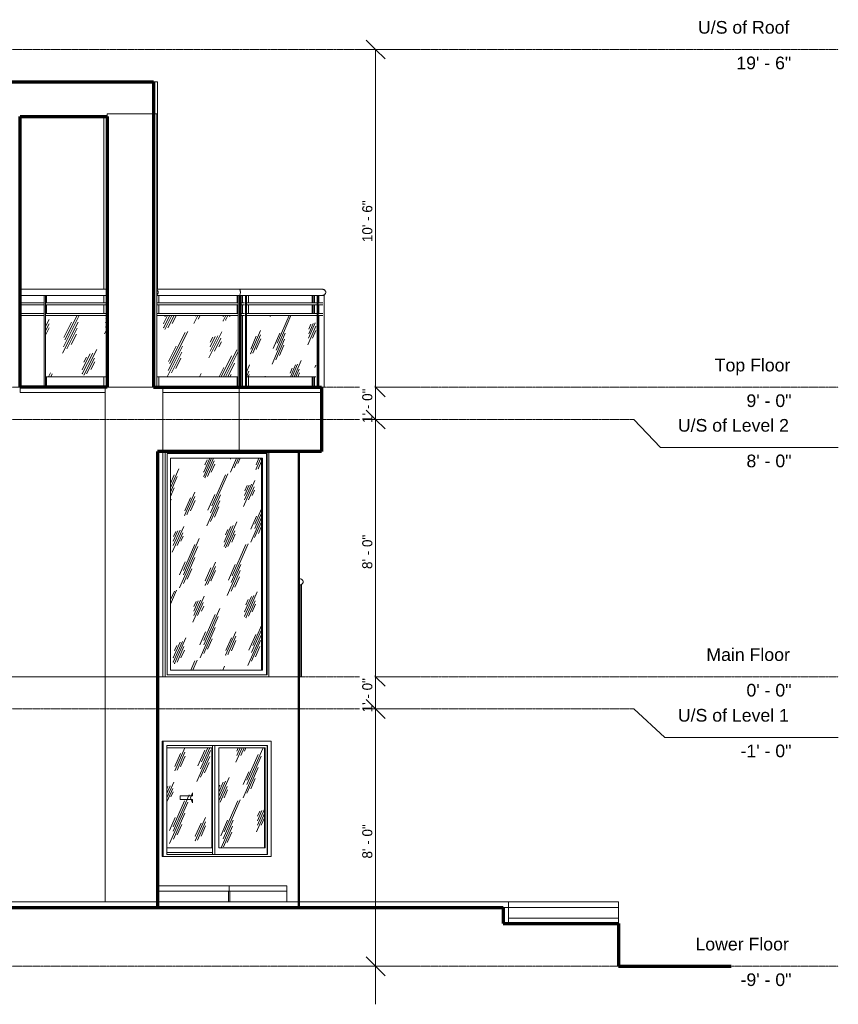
# Model space of a CAD drawing. Header units: inches. Extents: x -341 to 830, y -122 to 246.
# Tile 3 of 3: x 524 to 830, y -122 to 245. Entities that reach past the tile are written whole.
import ezdxf

# ---------------------------------------------------------------- set-up
doc = ezdxf.new("R2010")
doc.units = ezdxf.units.IN
doc.header["$MEASUREMENT"] = 0
doc.linetypes.add('Center 1_4_', pattern=[0.53125, 0.25, -0.09375, 0.09375, -0.09375])
doc.linetypes.add('Dash', pattern=[0.23622, 0.11811, -0.11811])
for name, color, linetype, lineweight in [('A-ANNO-DIMS', 211, 'Continuous', 9), ('A-ANNO-DIMS-120', 211, 'Continuous', 9), ('A-AREA', 32, 'Dash', 9), ('A-CLNG', 13, 'Continuous', 9), ('A-COLS', 52, 'Continuous', 9), ('A-DETL', 90, 'Continuous', 9), ('A-FLOR', 192, 'Continuous', 9), ('A-FLOR-HRAL', 11, 'Continuous', 9), ('A-FLOR-LEVL', 51, 'Continuous', 9), ('A-GLAZ', 151, 'Continuous', 9), ('A-WALL', 90, 'Continuous', 9)]:
    doc.layers.add(name, color=color, linetype=linetype, lineweight=lineweight)
doc.styles.add('Arial', font='arial.ttf', dxfattribs={"height": 4.724409})
doc.styles.add('Inter', font='txt', dxfattribs={"height": 3.75})
doc.dimstyles.new('Linear_-_1_32__Inter__Imperial__SMALL', dxfattribs={"dimscale": 12, "dimtxt": 4.967999, "dimasz": 0.585938, "dimexe": 1.181102, "dimexo": 0.787402, "dimgap": 0, "dimtad": 1, "dimrnd": 0.25, "dimzin": 1, "dimdsep": 46, "dimlunit": 4, "dimtxsty": 'Inter', "dimblk1": 'OBLIQUE', "dimblk2": 'OBLIQUE', "dimsah": 1, "dimcen": 0.09, "dimdle": 1.181102, "dimazin": 0, "dimtfac": 1, "dimtdec": 4, "dimtix": 1, "dimtmove": 0, "dimatfit": 3, "dimfxl": 1, "dimtvp": 1, "dimtfill": 1, "dimfrac": 2, "dimtolj": 1, "dimtzin": 0, "dimarcsym": 2})
pattern_1 = [(63.435, (-6.012, 47.244), (-8.69386, 26.0815), [10.8, -6.48, 10.8, -6.48, -13.738]), (63.435, (-6.012, 47.244), (-8.69386, 26.0815), [-34.56, 0.158, -13.579]), (63.435, (-6.012, 47.244), (-8.69386, 26.0815), [0.158, -34.402, 4.32, -9.418]), (63.435, (-6.552, 47.784), (-8.69386, 26.0815), [8.64, -10.8, 6.48, -6.48, -15.898]), (63.435, (-6.552, 47.784), (-8.69386, 26.0815), [-32.4, 0.158, -15.739]), (63.435, (-6.552, 47.784), (-8.69386, 26.0815), [0.158, -32.242, 7.56, -8.338]), (63.435, (-6.552, 49.404), (-8.69386, 26.0815), [6.48, -12.96, 4.32, -6.48, -18.058]), (63.435, (-6.552, 49.404), (-8.69386, 26.0815), [-30.24, 0.158, -17.899]), (63.435, (-6.552, 49.404), (-8.69386, 26.0815), [0.158, -30.082, 9.72, -8.338]), (63.435, (-4.932, 47.784), (-8.69386, 26.0815), [6.48, -12.96, 5.4, -23.458]), (63.435, (-3.312, 49.404), (-8.69386, 26.0815), [3.24, -16.2, 2.16, -26.698]), (63.435, (-6.012, 52.104), (-8.69386, 26.0815), [2.16, -16.2, 2.16, -8.64, -19.138]), (63.435, (-6.012, 52.104), (-8.69386, 26.0815), [-29.16, 0.158, -18.979]), (63.435, (-6.012, 52.104), (-8.69386, 26.0815), [0.158, -29.002, 5.4, -13.738]), (63.435, (3.708, 50.484), (-8.69386, 26.0815), [10.8, -16.2, 12.96, -8.554]), (63.435, (3.708, 48.864), (-8.69386, 26.0815), [15.12, -10.8, 16.2, -6.394]), (63.435, (4.788, 49.404), (-8.69386, 26.0815), [17.28, -8.64, 12.96, -9.418]), (63.435, (6.408, 51.024), (-8.69386, 26.0815), [10.8, -15.12, 8.64, -13.738]), (63.435, (4.788, 54.264), (-8.69386, 26.0815), [5.4, -21.6, 6.48, -14.818]), (63.435, (8.028, 52.644), (-8.69386, 26.0815), [4.32, -21.6, 4.32, -18.058])]

# ---------------------------------------------------------------- blocks, each defined once
blk = doc.blocks.new('Planitar-Fixed - Default 1-4198949-Right')
at = {"layer": 'A-GLAZ'}
h = blk.add_hatch(dxfattribs=at)
h.set_pattern_fill('FP_1', color=256, style=0, pattern_type=2)
h.set_pattern_definition([(66.298, (-315.311, 47.244), (-7.63364, 26.0816), [10.55, -6.33, 10.55, -6.33, -13.419]), (66.298, (-315.311, 47.244), (-7.63364, 26.0816), [-33.759, 0.155, -13.264]), (66.298, (-315.311, 47.244), (-7.63364, 26.0816), [0.155, -33.604, 4.22, -9.199]), (66.298, (-315.785, 47.784), (-7.63364, 26.0816), [8.44, -10.55, 6.33, -6.33, -15.529]), (66.298, (-315.785, 47.784), (-7.63364, 26.0816), [-31.649, 0.155, -15.374]), (66.298, (-315.785, 47.784), (-7.63364, 26.0816), [0.155, -31.494, 7.385, -8.144]), (66.298, (-315.785, 49.404), (-7.63364, 26.0816), [6.33, -12.66, 4.22, -6.33, -17.639]), (66.298, (-315.785, 49.404), (-7.63364, 26.0816), [-29.539, 0.155, -17.484]), (66.298, (-315.785, 49.404), (-7.63364, 26.0816), [0.155, -29.384, 9.495, -8.144]), (66.298, (-314.362, 47.784), (-7.63364, 26.0816), [6.33, -12.66, 5.275, -22.914]), (66.298, (-312.94, 49.404), (-7.63364, 26.0816), [3.165, -15.825, 2.11, -26.079]), (66.298, (-315.311, 52.104), (-7.63364, 26.0816), [2.11, -15.825, 2.11, -8.44, -18.694]), (66.298, (-315.311, 52.104), (-7.63364, 26.0816), [-28.484, 0.155, -18.539]), (66.298, (-315.311, 52.104), (-7.63364, 26.0816), [0.155, -28.329, 5.275, -13.419]), (66.298, (-306.776, 50.484), (-7.63364, 26.0816), [10.55, -15.825, 12.66, -8.355]), (66.298, (-306.776, 48.864), (-7.63364, 26.0816), [14.77, -10.55, 15.825, -6.245]), (66.298, (-305.828, 49.404), (-7.63364, 26.0816), [16.88, -8.44, 12.66, -9.199]), (66.298, (-304.406, 51.024), (-7.63364, 26.0816), [10.55, -14.77, 8.44, -13.419]), (66.298, (-305.828, 54.264), (-7.63364, 26.0816), [5.275, -21.099, 6.33, -14.474]), (66.298, (-302.983, 52.644), (-7.63364, 26.0816), [4.22, -21.099, 4.22, -17.639])])
h.paths.add_polyline_path([(614.58, 2.48), (614.58, 81.52), (580.6, 81.52), (580.6, 2.48), (598.46, 2.48)], flags=0)
for p, q in [((578.66, 84), (578.66, 0)), ((579.32, 0.75), (579.32, 83.25)), ((579.32, 83.25), (616.64, 83.25)), ((580.6, 2.48), (580.6, 81.52)), ((580.6, 81.52), (614.88, 81.52)), ((614.58, 2.48), (614.58, 81.52)), ((614.88, 81.52), (614.88, 2.48)), ((616.4, 0.75), (616.4, 83.25)), ((616.64, 83.25), (616.64, 0.75)), ((617.29, 0), (617.29, 84)), ((578.66, 0), (617.29, 0)), ((616.64, 0.75), (579.32, 0.75)), ((614.88, 2.48), (580.6, 2.48))]:
    blk.add_line(p, q, dxfattribs=at)
blk = doc.blocks.new('Railing - 50 x 12mm-4236940-Right')
at = {"layer": 'A-FLOR-HRAL'}
for p, q in [((533.99, 142.25), (533.52, 142.25)), ((533.52, 142.25), (533.52, 108)), ((533.99, 108), (533.99, 142.25)), ((533.52, 108), (533.99, 108))]:
    blk.add_line(p, q, dxfattribs=at)
blk = doc.blocks.new('Railing - 800mm-4236942-Right')
at = {"layer": 'A-FLOR-HRAL'}
h = blk.add_hatch(dxfattribs=at)
h.set_pattern_fill('FP_2', color=256, style=0, pattern_type=2)
h.set_pattern_definition(pattern_1)
h.paths.add_polyline_path([(534.5, 111.94), (557, 111.94), (557, 134.77), (533.99, 134.77), (533.99, 111.94)], flags=0)
blk.add_line((533.99, 111.94), (557, 111.94), dxfattribs=at)
blk = doc.blocks.new('Railing - 800mm-V3-Right')
at = {"layer": 'A-FLOR-HRAL'}
h = blk.add_hatch(dxfattribs=at)
h.set_pattern_fill('FP_2', color=256, style=0, pattern_type=2)
h.set_pattern_definition(pattern_1)
h.paths.add_polyline_path([(598.46, 111.94), (605.89, 111.94), (605.89, 134.77), (575.48, 134.77), (575.48, 111.94), (577.14, 111.94)], flags=0)
blk.add_line((575.48, 111.94), (605.89, 111.94), dxfattribs=at)
blk = doc.blocks.new('Railing - 50 x 12mm-V4-Right')
at = {"layer": 'A-FLOR-HRAL'}
for p, q in [((607.51, 139.5), (607.51, 142.25)), ((607.51, 142.25), (608.54, 142.25)), ((608.95, 142.25), (608.54, 142.25)), ((608.54, 142.25), (608.54, 108)), ((608.95, 108), (608.95, 142.25)), ((607.51, 135.56), (607.51, 138.71)), ((607.51, 108), (607.51, 134.77)), ((608.54, 108), (608.03, 108)), ((608.54, 108), (608.95, 108))]:
    blk.add_line(p, q, dxfattribs=at)
blk = doc.blocks.new('Railing - 800mm-V5-Right')
at = {"layer": 'A-FLOR-HRAL'}
h = blk.add_hatch(dxfattribs=at)
h.set_pattern_fill('FP_3', color=256, style=0, pattern_type=2)
h.set_pattern_definition([(66.957, (-306.814, 47.244), (-7.39605, 26.08202), [10.497, -6.298, 10.497, -6.298, -13.353]), (66.957, (-306.814, 47.244), (-7.39605, 26.08202), [-33.592, 0.154, -13.199]), (66.957, (-306.814, 47.244), (-7.39605, 26.08202), [0.154, -33.438, 4.199, -9.154]), (66.957, (-307.273, 47.784), (-7.39605, 26.08202), [8.398, -10.497, 6.298, -6.298, -15.452]), (66.957, (-307.273, 47.784), (-7.39605, 26.08202), [-31.492, 0.154, -15.298]), (66.957, (-307.273, 47.784), (-7.39605, 26.08202), [0.154, -31.338, 7.348, -8.104]), (66.957, (-307.273, 49.404), (-7.39605, 26.08202), [6.298, -12.597, 4.199, -6.298, -17.552]), (66.957, (-307.273, 49.404), (-7.39605, 26.08202), [-29.393, 0.154, -17.398]), (66.957, (-307.273, 49.404), (-7.39605, 26.08202), [0.154, -29.239, 9.448, -8.104]), (66.957, (-305.895, 47.784), (-7.39605, 26.08202), [6.298, -12.597, 5.249, -22.8]), (66.957, (-304.517, 49.404), (-7.39605, 26.08202), [3.149, -15.746, 2.099, -25.949]), (66.957, (-306.814, 52.104), (-7.39605, 26.08202), [2.099, -15.746, 2.099, -8.398, -18.601]), (66.957, (-306.814, 52.104), (-7.39605, 26.08202), [-28.343, 0.154, -18.447]), (66.957, (-306.814, 52.104), (-7.39605, 26.08202), [0.154, -28.189, 5.249, -13.353]), (66.957, (-298.545, 50.484), (-7.39605, 26.08202), [10.497, -15.746, 12.597, -8.314]), (66.957, (-298.545, 48.864), (-7.39605, 26.08202), [14.696, -10.497, 15.746, -6.214]), (66.957, (-297.626, 49.404), (-7.39605, 26.08202), [16.796, -8.398, 12.597, -9.154]), (66.957, (-296.248, 51.024), (-7.39605, 26.08202), [10.497, -14.696, 8.398, -13.353]), (66.957, (-297.626, 54.264), (-7.39605, 26.08202), [5.249, -20.995, 6.298, -14.402]), (66.957, (-294.87, 52.644), (-7.39605, 26.08202), [4.199, -20.995, 4.199, -17.552])])
h.paths.add_polyline_path([(619.78, 111.94), (634.79, 111.94), (634.79, 134.77), (608.95, 134.77), (608.95, 111.94)], flags=0)
blk.add_line((608.95, 111.94), (634.79, 111.94), dxfattribs=at)
blk = doc.blocks.new('Railing - 50 x 12mm-V6-Right')
at = {"layer": 'A-FLOR-HRAL'}
for p, q in [((634.3, 139.5), (634.3, 142.25)), ((634.3, 142.25), (635.34, 142.25)), ((635.74, 142.25), (635.34, 142.25)), ((635.34, 142.25), (635.34, 108)), ((635.74, 108), (635.74, 142.25)), ((634.3, 135.56), (634.3, 138.71)), ((634.3, 108), (634.3, 111.94)), ((635.34, 108), (634.82, 108)), ((635.34, 108), (635.74, 108))]:
    blk.add_line(p, q, dxfattribs=at)
blk = doc.blocks.new('Railing - 50 x 12mm-V8-Right')
at = {"layer": 'A-FLOR-HRAL'}
for p, q in [((633.89, 142.25), (633.51, 142.25)), ((633.51, 142.25), (633.51, 139.5)), ((633.89, 139.5), (633.89, 142.25)), ((633.89, 142.25), (634.3, 142.25)), ((633.51, 138.71), (633.51, 135.56)), ((633.89, 135.56), (633.89, 138.71)), ((633.51, 111.94), (633.51, 108)), ((633.89, 108), (633.89, 111.94))]:
    blk.add_line(p, q, dxfattribs=at)
blk = doc.blocks.new('Railing - 50 x 12mm-V10-Right')
at = {"layer": 'A-FLOR-HRAL'}
for p, q in [((608.95, 142.25), (609.74, 142.25)), ((609.74, 142.25), (609.74, 139.5)), ((609.74, 138.71), (609.74, 135.56)), ((609.74, 111.94), (609.74, 108))]:
    blk.add_line(p, q, dxfattribs=at)
blk = doc.blocks.new('Railing - 50 x 12mm-V12-Right')
at = {"layer": 'A-FLOR-HRAL'}
for p, q in [((534.36, 142.25), (533.99, 142.25)), ((534.36, 139.5), (534.36, 142.25)), ((534.36, 135.56), (534.36, 138.71)), ((534.36, 108), (534.36, 111.94))]:
    blk.add_line(p, q, dxfattribs=at)
blk = doc.blocks.new('Railing - 50 x 12mm-V13-Right')
at = {"layer": 'A-FLOR-HRAL'}
blk.add_line((575.48, 142.25), (575.48, 108), dxfattribs=at)
blk = doc.blocks.new('Railing - 50 x 12mm-V14-Right')
at = {"layer": 'A-FLOR-HRAL'}
for p, q in [((605.53, 139.5), (605.53, 142.25)), ((605.53, 142.25), (605.89, 142.25)), ((606.36, 142.25), (606.57, 142.25)), ((606.97, 142.25), (606.57, 142.25)), ((606.57, 142.25), (606.57, 108)), ((606.97, 108), (606.97, 142.25)), ((605.53, 135.56), (605.53, 138.71)), ((605.53, 108), (605.53, 111.94)), ((606.57, 108), (606.36, 108)), ((606.57, 108), (606.97, 108))]:
    blk.add_line(p, q, dxfattribs=at)
blk = doc.blocks.new('Railing - 50 x 12mm-V15-Right')
at = {"layer": 'A-FLOR-HRAL'}
for p, q in [((636.02, 139.5), (636.02, 142.25)), ((636.02, 142.25), (637.98, 142.25)), ((637.98, 142.25), (637.98, 108)), ((636.02, 135.56), (636.02, 138.71)), ((636.02, 108), (636.02, 134.77)), ((637.98, 108), (636.62, 108))]:
    blk.add_line(p, q, dxfattribs=at)
blk = doc.blocks.new('Railing - 50 x 12mm-V16-Right')
at = {"layer": 'A-FLOR-HRAL'}
for p, q in [((575.48, 142.25), (576.23, 142.25)), ((576.23, 142.25), (576.23, 139.5)), ((576.23, 138.71), (576.23, 135.56)), ((576.23, 111.94), (576.23, 108))]:
    blk.add_line(p, q, dxfattribs=at)
blk = doc.blocks.new('Railing - Railing-4236781-Right')
at = {"layer": 'A-FLOR-HRAL'}
for p, q in [((524.81, 139.5), (533.52, 139.5)), ((524.81, 138.71), (533.52, 138.71)), ((533.99, 139.5), (557, 139.5)), ((533.99, 138.71), (557, 138.71)), ((575.48, 139.5), (605.89, 139.5)), ((575.48, 138.71), (605.89, 138.71)), ((606.97, 139.5), (608.23, 139.5)), ((606.97, 138.71), (608.23, 138.71)), ((608.95, 139.5), (635.03, 139.5)), ((608.95, 138.71), (635.03, 138.71)), ((635.74, 139.5), (637.39, 139.5)), ((635.74, 138.71), (637.39, 138.71)), ((524.81, 135.56), (533.52, 135.56)), ((524.81, 134.77), (533.52, 134.77)), ((533.99, 135.56), (557, 135.56)), ((533.99, 134.77), (557, 134.77)), ((575.48, 135.56), (605.89, 135.56)), ((575.48, 134.77), (605.89, 134.77)), ((606.97, 135.56), (608.23, 135.56)), ((606.97, 134.77), (608.23, 134.77)), ((608.95, 135.56), (635.03, 135.56)), ((608.95, 134.77), (635.03, 134.77)), ((635.74, 135.56), (637.39, 135.56)), ((635.74, 134.77), (637.39, 134.77))]:
    blk.add_line(p, q, dxfattribs=at)
for name, p in [('Railing - 50 x 12mm-4236940-Right', (-9.17, 0)), ('Railing - 50 x 12mm-4236940-Right', (0, 0)), ('Railing - 50 x 12mm-V12-Right', (0, 0)), ('Railing - 50 x 12mm-V13-Right', (0, 0)), ('Railing - 50 x 12mm-V16-Right', (0, 0)), ('Railing - 50 x 12mm-V14-Right', (0, 0)), ('Railing - 50 x 12mm-4236940-Right', (72.37, 0)), ('Railing - 50 x 12mm-V4-Right', (0, 0)), ('Railing - 50 x 12mm-V10-Right', (0, 0)), ('Railing - 50 x 12mm-V8-Right', (0, 0)), ('Railing - 50 x 12mm-V6-Right', (0, 0)), ('Railing - 50 x 12mm-V15-Right', (0, 0)), ('Railing - 800mm-4236942-Right', (0, 0)), ('Railing - 800mm-V3-Right', (0, 0)), ('Railing - 800mm-V5-Right', (0, 0))]:
    blk.add_blockref(name, p)
blk = doc.blocks.new('Top Rail Type - Top Rail_Internal_-4236957-Right')
at = {"layer": 'A-FLOR-HRAL'}
for p, q in [((549, 144.61), (524.5, 144.61)), ((557, 144.61), (524.5, 144.61)), ((597.27, 144.61), (575.47, 144.61)), ((606.24, 144.61), (575.47, 144.61)), ((606.24, 144.61), (601.9, 144.61)), ((636.98, 144.61), (606.24, 144.61)), ((636.98, 144.61), (606.24, 144.61)), ((524.5, 142.25), (555.75, 142.25)), ((524.5, 142.25), (557, 142.25)), ((575.47, 142.25), (606.24, 142.25)), ((575.47, 142.25), (606.24, 142.25)), ((606.24, 142.25), (609.26, 142.25)), ((606.24, 142.25), (636.98, 142.25)), ((617.57, 142.25), (624.84, 142.25)), ((633.18, 142.25), (636.98, 142.25))]:
    blk.add_line(p, q, dxfattribs=at)
at = {"layer": 'A-FLOR-HRAL', "flags": 128}
for points in [[(524.5, 143.43), (524.5, 143.68), (524.5, 143.91), (524.5, 144.13), (524.5, 144.31), (524.5, 144.46), (524.5, 144.56), (524.5, 144.61), (524.5, 144.61)], [(524.5, 142.25), (524.5, 142.26), (524.5, 142.31), (524.5, 142.41), (524.5, 142.56), (524.5, 142.74), (524.5, 142.95), (524.5, 143.19), (524.5, 143.43)]]:
    blk.add_lwpolyline(points, dxfattribs=at)
at = {"layer": 'A-FLOR-HRAL'}
for points, knots in [([(575.47, 144.35), (575.49, 144.34), (575.55, 144.3), (575.65, 144.22), (575.79, 144.1), (575.93, 143.92), (576.03, 143.68), (576.05, 143.52), (576.05, 143.43)], [0.7172765, 0.7172765, 0.7172765, 0.7172765, 0.7333333, 0.7666667, 0.8, 0.8666667, 0.9333333, 1, 1, 1, 1]), ([(576.05, 143.43), (576.05, 143.35), (576.03, 143.19), (575.93, 142.95), (575.79, 142.77), (575.65, 142.64), (575.55, 142.57), (575.49, 142.53), (575.47, 142.52)], [0, 0, 0, 0, 0.0666667, 0.1333333, 0.2, 0.2333333, 0.2666667, 0.2827235, 0.2827235, 0.2827235, 0.2827235]), ([(606.69, 143.43), (606.69, 143.27), (606.66, 142.94), (606.57, 142.6), (606.47, 142.4), (606.38, 142.3), (606.29, 142.25), (606.23, 142.25), (606.2, 142.26)], [0, 0, 0, 0, 0.1333333, 0.2666667, 0.3333333, 0.4, 0.4666667, 0.5333333, 0.5333333, 0.5333333, 0.5333333]), ([(636.82, 144.61), (636.93, 144.62), (637.14, 144.62), (637.47, 144.56), (637.77, 144.46), (638.04, 144.32), (638.26, 144.13), (638.43, 143.92), (638.53, 143.68), (638.55, 143.52), (638.55, 143.43)], [0.4685646, 0.4685646, 0.4685646, 0.4685646, 0.5333333, 0.6, 0.6666667, 0.7333333, 0.8, 0.8666667, 0.9333333, 1, 1, 1, 1]), ([(638.55, 143.43), (638.55, 143.27), (638.48, 143.02), (638.26, 142.73), (638.04, 142.55), (637.77, 142.4), (637.47, 142.3), (637.15, 142.25), (636.93, 142.25), (636.82, 142.26)], [0, 0, 0, 0, 0.1333333, 0.2, 0.2666667, 0.3333333, 0.4, 0.4666667, 0.5307387, 0.5307387, 0.5307387, 0.5307387])]:
    blk.add_open_spline(points, degree=3, knots=knots, dxfattribs=at)
for points in [[(606.19, 144.61), (606.22, 144.62), (606.26, 144.62), (606.3, 144.61)], [(606.2, 144.61), (606.23, 144.62), (606.29, 144.62), (606.38, 144.56), (606.47, 144.46), (606.54, 144.32), (606.61, 144.13), (606.65, 143.92), (606.68, 143.68), (606.69, 143.52), (606.69, 143.43)], [(636.82, 144.61), (636.93, 144.62), (637.03, 144.62), (637.14, 144.61)], [(606.3, 142.26), (606.26, 142.25), (606.22, 142.25), (606.19, 142.26)], [(637.14, 142.26), (637.04, 142.25), (636.93, 142.25), (636.82, 142.26)]]:
    blk.add_open_spline(points, degree=3, dxfattribs=at)
blk = doc.blocks.new('Railing - 50 x 12mm-V18-Right')
at = {"layer": 'A-FLOR-HRAL'}
for p, q in [((629.48, 34.25), (629.19, 34.25)), ((629.48, 34.25), (629.48, 0)), ((629.48, 0), (629.19, 0))]:
    blk.add_line(p, q, dxfattribs=at)
blk = doc.blocks.new('Railing - 50 x 12mm-V20-Right')
at = {"layer": 'A-FLOR-HRAL'}
for p, q in [((628.78, 34.25), (628.5, 34.25)), ((629.19, 34.25), (628.78, 34.25)), ((628.78, 34.25), (628.78, 0)), ((629.19, 0), (629.19, 34.25)), ((628.78, 0), (628.5, 0)), ((628.78, 0), (629.19, 0))]:
    blk.add_line(p, q, dxfattribs=at)
blk = doc.blocks.new('Railing - Railing-4237416-Right')
for name in ['Railing - 50 x 12mm-V20-Right', 'Railing - 50 x 12mm-V18-Right']:
    blk.add_blockref(name, (0, 0))
blk = doc.blocks.new('Top Rail Type - Top Rail_Internal_-4237471-Right')
at = {"layer": 'A-FLOR-HRAL'}
for points, knots in [([(630.1, 35.43), (630.1, 35.6), (630.03, 35.85), (629.81, 36.13), (629.59, 36.32), (629.32, 36.46), (629.01, 36.56), (628.74, 36.61), (628.58, 36.61), (628.52, 36.61)], [0, 0, 0, 0, 0.1333333, 0.2, 0.2666667, 0.3333333, 0.4, 0.4666667, 0.5, 0.5, 0.5, 0.5]), ([(628.52, 34.25), (628.58, 34.25), (628.74, 34.26), (629.01, 34.3), (629.32, 34.4), (629.59, 34.55), (629.81, 34.73), (629.97, 34.95), (630.08, 35.19), (630.1, 35.35), (630.1, 35.43)], [0.5, 0.5, 0.5, 0.5, 0.5333333, 0.6, 0.6666667, 0.7333333, 0.8, 0.8666667, 0.9333333, 1, 1, 1, 1])]:
    blk.add_open_spline(points, degree=3, knots=knots, dxfattribs=at)
for points in [[(628.69, 36.61), (628.63, 36.61), (628.58, 36.61), (628.52, 36.61)], [(628.52, 34.25), (628.58, 34.25), (628.63, 34.25), (628.69, 34.26)]]:
    blk.add_open_spline(points, degree=3, dxfattribs=at)
blk = doc.blocks.new('Planitar-Sliding-Double - Default 1-4285101-Right')
at = {"layer": 'A-GLAZ'}
h = blk.add_hatch(dxfattribs=at)
h.set_pattern_fill('FP_4', color=256, style=0, pattern_type=2)
h.set_pattern_definition([(66.292, (-315.58, 47.244), (-7.63578, 26.08125), [10.55, -6.33, 10.55, -6.33, -13.42]), (66.292, (-315.58, 47.244), (-7.63578, 26.08125), [-33.761, 0.155, -13.265]), (66.292, (-315.58, 47.244), (-7.63578, 26.08125), [0.155, -33.606, 4.22, -9.2]), (66.292, (-316.054, 47.784), (-7.63578, 26.08125), [8.44, -10.55, 6.33, -6.33, -15.53]), (66.292, (-316.054, 47.784), (-7.63578, 26.08125), [-31.651, 0.155, -15.375]), (66.292, (-316.054, 47.784), (-7.63578, 26.08125), [0.155, -31.496, 7.385, -8.145]), (66.292, (-316.054, 49.404), (-7.63578, 26.08125), [6.33, -12.66, 4.22, -6.33, -17.64]), (66.292, (-316.054, 49.404), (-7.63578, 26.08125), [-29.541, 0.155, -17.485]), (66.292, (-316.054, 49.404), (-7.63578, 26.08125), [0.155, -29.386, 9.495, -8.145]), (66.292, (-314.631, 47.784), (-7.63578, 26.08125), [6.33, -12.66, 5.275, -22.915]), (66.292, (-313.208, 49.404), (-7.63578, 26.08125), [3.165, -15.825, 2.11, -26.08]), (66.292, (-315.58, 52.104), (-7.63578, 26.08125), [2.11, -15.825, 2.11, -8.44, -18.695]), (66.292, (-315.58, 52.104), (-7.63578, 26.08125), [-28.486, 0.155, -18.54]), (66.292, (-315.58, 52.104), (-7.63578, 26.08125), [0.155, -28.331, 5.275, -13.42]), (66.292, (-307.043, 50.484), (-7.63578, 26.08125), [10.55, -15.825, 12.66, -8.356]), (66.292, (-307.043, 48.864), (-7.63578, 26.08125), [14.77, -10.55, 15.825, -6.246]), (66.292, (-306.094, 49.404), (-7.63578, 26.08125), [16.88, -8.44, 12.66, -9.2]), (66.292, (-304.671, 51.024), (-7.63578, 26.08125), [10.55, -14.77, 8.44, -13.42]), (66.292, (-306.094, 54.264), (-7.63578, 26.08125), [5.275, -21.1, 6.33, -14.475]), (66.292, (-303.248, 52.644), (-7.63578, 26.08125), [4.22, -21.1, 4.22, -17.64])])
h.paths.add_polyline_path([(583.96, -63.75), (596.06, -63.75), (596.06, -26.5), (579.24, -26.5), (579.24, -63.75)], flags=0)
h = blk.add_hatch(dxfattribs=at)
h.set_pattern_fill('FP_5', color=256, style=0, pattern_type=2)
h.set_pattern_definition([(66.292, (-314.743, 47.244), (-7.63578, 26.08125), [10.55, -6.33, 10.55, -6.33, -13.42]), (66.292, (-314.743, 47.244), (-7.63578, 26.08125), [-33.761, 0.155, -13.265]), (66.292, (-314.743, 47.244), (-7.63578, 26.08125), [0.155, -33.606, 4.22, -9.2]), (66.292, (-315.217, 47.784), (-7.63578, 26.08125), [8.44, -10.55, 6.33, -6.33, -15.53]), (66.292, (-315.217, 47.784), (-7.63578, 26.08125), [-31.651, 0.155, -15.375]), (66.292, (-315.217, 47.784), (-7.63578, 26.08125), [0.155, -31.496, 7.385, -8.145]), (66.292, (-315.217, 49.404), (-7.63578, 26.08125), [6.33, -12.66, 4.22, -6.33, -17.64]), (66.292, (-315.217, 49.404), (-7.63578, 26.08125), [-29.541, 0.155, -17.485]), (66.292, (-315.217, 49.404), (-7.63578, 26.08125), [0.155, -29.386, 9.495, -8.145]), (66.292, (-313.794, 47.784), (-7.63578, 26.08125), [6.33, -12.66, 5.275, -22.915]), (66.292, (-312.371, 49.404), (-7.63578, 26.08125), [3.165, -15.825, 2.11, -26.08]), (66.292, (-314.743, 52.104), (-7.63578, 26.08125), [2.11, -15.825, 2.11, -8.44, -18.695]), (66.292, (-314.743, 52.104), (-7.63578, 26.08125), [-28.486, 0.155, -18.54]), (66.292, (-314.743, 52.104), (-7.63578, 26.08125), [0.155, -28.331, 5.275, -13.42]), (66.292, (-306.206, 50.484), (-7.63578, 26.08125), [10.55, -15.825, 12.66, -8.356]), (66.292, (-306.206, 48.864), (-7.63578, 26.08125), [14.77, -10.55, 15.825, -6.246]), (66.292, (-305.257, 49.404), (-7.63578, 26.08125), [16.88, -8.44, 12.66, -9.2]), (66.292, (-303.834, 51.024), (-7.63578, 26.08125), [10.55, -14.77, 8.44, -13.42]), (66.292, (-305.257, 54.264), (-7.63578, 26.08125), [5.275, -21.1, 6.33, -14.475]), (66.292, (-302.412, 52.644), (-7.63578, 26.08125), [4.22, -21.1, 4.22, -17.64])])
h.paths.add_polyline_path([(615.67, -63.75), (615.67, -26.5), (598.67, -26.5), (598.67, -63.75)], flags=0)
for p, q in [((577.46, -24), (577.82, -24)), ((618.22, -24), (577.82, -24)), ((577.82, -24), (577.82, -67)), ((579.24, -25.61), (616.81, -25.61)), ((579.24, -66.25), (579.24, -25.61)), ((596.3, -25.61), (596.3, -66.25)), ((597.14, -25.61), (597.14, -66.25)), ((616.69, -25.61), (616.69, -66.25)), ((616.81, -66.25), (616.81, -25.61)), ((618.22, -24), (618.22, -67)), ((596.3, -26.5), (579.24, -26.5)), ((596.06, -26.5), (596.06, -63.75)), ((596.06, -63.75), (596.06, -26.5)), ((596.3, -63.75), (596.3, -26.5)), ((598.67, -63.75), (598.67, -26.5)), ((598.67, -26.5), (615.91, -26.5)), ((615.67, -26.5), (615.67, -63.75)), ((615.67, -63.75), (615.67, -26.5)), ((615.91, -26.5), (615.91, -63.75)), ((588.85, -43.26), (588.12, -45.12)), ((588.85, -44.46), (588.85, -43.26)), ((584.17, -45.79), (584.17, -44.46)), ((588.85, -44.46), (584.17, -44.46)), ((588.85, -45.79), (584.17, -45.79)), ((588.85, -46.99), (588.12, -45.12)), ((588.85, -46.99), (588.85, -45.79)), ((579.24, -63.75), (596.3, -63.75)), ((596.3, -65.5), (579.24, -65.5)), ((596.3, -65.5), (579.24, -65.5)), ((615.91, -63.75), (598.67, -63.75)), ((577.82, -67), (577.46, -67)), ((618.22, -67), (577.82, -67)), ((616.81, -66.25), (579.24, -66.25))]:
    blk.add_line(p, q, dxfattribs=at)
blk = doc.blocks.new('DIMBLOCK1-Right')
at = {"layer": 'A-ANNO-DIMS-120', "lineweight": 35}
for p, q in [((657.15, 234), (653.63, 237.52)), ((657.15, 234), (660.66, 230.48)), ((657.15, 108), (653.63, 111.52)), ((657.15, 108), (660.66, 104.48))]:
    blk.add_line(p, q, dxfattribs=at)
at = {"layer": 'A-ANNO-DIMS-120'}
for p, q in [((652.67, 234), (671.32, 234)), ((657.15, 234), (652.67, 234)), ((657.15, 234), (657.15, 108)), ((652.67, 108), (671.32, 108)), ((657.15, 108), (652.67, 108))]:
    blk.add_line(p, q, dxfattribs=at)
at = {"layer": 'A-ANNO-DIMS-120', "color": 0, "insert": (652.16, 162.15), "char_height": 3.75, "width": 21.2382, "attachment_point": 1, "rotation": 90, "line_spacing_factor": 0.9936, "style": 'Inter', "bg_fill": 3, "box_fill_scale": 1.25, "bg_fill_color": 256, "bg_fill_true_color": 13158600, "bg_fill_transparency": 0}
blk.add_mtext('10\' - 6"', dxfattribs=at)
blk = doc.blocks.new('_Oblique')
at = {"color": 0, "linetype": 'ByBlock', "lineweight": -2}
blk.add_line((-0.5, -0.5), (0.5, 0.5), dxfattribs=at)
blk = doc.blocks.new('DIMBLOCK2-Right')
at = {"layer": 'A-ANNO-DIMS-120', "lineweight": 35}
for p, q in [((657.15, 108), (653.63, 111.52)), ((657.15, 108), (660.66, 104.48)), ((657.15, 96), (653.63, 99.52)), ((657.15, 96), (660.66, 92.48))]:
    blk.add_line(p, q, dxfattribs=at)
at = {"layer": 'A-ANNO-DIMS-120'}
for p, q in [((652.67, 108), (671.32, 108)), ((657.15, 108), (652.67, 108)), ((657.15, 108), (657.15, 96)), ((652.67, 96), (671.32, 96)), ((657.15, 96), (652.67, 96))]:
    blk.add_line(p, q, dxfattribs=at)
at = {"layer": 'A-ANNO-DIMS-120', "color": 0, "insert": (652.16, 94.73), "char_height": 3.75, "width": 17.4377, "attachment_point": 1, "rotation": 90, "line_spacing_factor": 0.9936, "style": 'Inter', "bg_fill": 3, "box_fill_scale": 1.25, "bg_fill_color": 256, "bg_fill_true_color": 13158600, "bg_fill_transparency": 0}
blk.add_mtext('1\' - 0"', dxfattribs=at)
blk = doc.blocks.new('DIMBLOCK3-Right')
at = {"layer": 'A-ANNO-DIMS-120', "lineweight": 35}
for p, q in [((657.15, 96), (653.63, 99.52)), ((657.15, 96), (660.66, 92.48)), ((657.15, 0), (653.63, 3.52)), ((657.15, 0), (660.66, -3.52))]:
    blk.add_line(p, q, dxfattribs=at)
at = {"layer": 'A-ANNO-DIMS-120'}
for p, q in [((652.67, 96), (671.32, 96)), ((657.15, 96), (652.67, 96)), ((657.15, 96), (657.15, 0)), ((652.67, 0), (671.32, 0)), ((657.15, 0), (652.67, 0))]:
    blk.add_line(p, q, dxfattribs=at)
at = {"layer": 'A-ANNO-DIMS-120', "color": 0, "insert": (652.16, 40.21), "char_height": 3.75, "width": 18.7045, "attachment_point": 1, "rotation": 90, "line_spacing_factor": 0.9936, "style": 'Inter', "bg_fill": 3, "box_fill_scale": 1.25, "bg_fill_color": 256, "bg_fill_true_color": 13158600, "bg_fill_transparency": 0}
blk.add_mtext('8\' - 0"', dxfattribs=at)
blk = doc.blocks.new('DIMBLOCK4-Right')
at = {"layer": 'A-ANNO-DIMS-120'}
for p, q in [((652.67, 0), (671.32, 0)), ((657.15, 0), (652.67, 0)), ((657.15, 0), (657.15, -12)), ((652.67, -12), (671.32, -12)), ((657.15, -12), (652.67, -12))]:
    blk.add_line(p, q, dxfattribs=at)
at = {"layer": 'A-ANNO-DIMS-120', "lineweight": 35}
for p, q in [((657.15, 0), (653.63, 3.52)), ((657.15, 0), (660.66, -3.52)), ((657.15, -12), (653.63, -8.48)), ((657.15, -12), (660.66, -15.52))]:
    blk.add_line(p, q, dxfattribs=at)
at = {"layer": 'A-ANNO-DIMS-120', "color": 0, "insert": (652.16, -13.27), "char_height": 3.75, "width": 17.4377, "attachment_point": 1, "rotation": 90, "line_spacing_factor": 0.9936, "style": 'Inter', "bg_fill": 3, "box_fill_scale": 1.25, "bg_fill_color": 256, "bg_fill_true_color": 13158600, "bg_fill_transparency": 0}
blk.add_mtext('1\' - 0"', dxfattribs=at)
blk = doc.blocks.new('DIMBLOCK5-Right')
at = {"layer": 'A-ANNO-DIMS-120', "lineweight": 35}
for p, q in [((657.15, -12), (653.63, -8.48)), ((657.15, -12), (660.66, -15.52)), ((657.15, -108), (653.63, -104.48)), ((657.15, -108), (660.66, -111.52))]:
    blk.add_line(p, q, dxfattribs=at)
at = {"layer": 'A-ANNO-DIMS-120'}
for p, q in [((652.67, -12), (671.32, -12)), ((657.15, -12), (652.67, -12)), ((657.15, -12), (657.15, -122.17)), ((652.67, -108), (671.32, -108)), ((657.15, -108), (652.67, -108))]:
    blk.add_line(p, q, dxfattribs=at)
at = {"layer": 'A-ANNO-DIMS-120', "color": 0, "insert": (652.16, -67.79), "char_height": 3.75, "width": 18.7045, "attachment_point": 1, "rotation": 90, "line_spacing_factor": 0.9936, "style": 'Inter', "bg_fill": 3, "box_fill_scale": 1.25, "bg_fill_color": 256, "bg_fill_true_color": 13158600, "bg_fill_transparency": 0}
blk.add_mtext('8\' - 0"', dxfattribs=at)

msp = doc.modelspace()

# ---------------------------------------------------------------- linework, layer by layer
at = {"layer": 'A-AREA'}
for p, q in [((605.887, 108), (577.75, 108)), ((608.027, 108), (606.968, 108)), ((634.821, 108), (608.946, 108)), ((636.618, 108), (635.74, 108))]:
    msp.add_line(p, q, dxfattribs=at)
at = {"layer": 'A-CLNG'}
for p, q in [((577.75, 84.5), (637, 84.5)), ((637, 84), (637, 84.5)), ((637, 84), (636.526, 84))]:
    msp.add_line(p, q, dxfattribs=at)
at = {"layer": 'A-COLS'}
for p, q in [((557, 210), (575.466, 210)), ((557, 108), (557, 210)), ((575.466, 210), (575.466, 108)), ((555.75, 144.614), (555.75, 209)), ((575.75, 209), (575.75, 144.608)), ((555.75, 139.496), (555.75, 142.268)), ((555.75, 135.559), (555.75, 138.709)), ((555.75, 108), (555.75, 111.937)), ((575.466, 108), (557, 108))]:
    msp.add_line(p, q, dxfattribs=at)
at = {"layer": 'A-DETL', "lineweight": 70}
for p, q in [((268.25, 222), (574.25, 222)), ((574.25, 222), (574.25, 108)), ((524.5, 209), (557, 209)), ((524.5, 108), (524.5, 209)), ((557, 209), (557, 108)), ((557, 108), (524.5, 108)), ((574.25, 108), (577.75, 108)), ((577.75, 108), (637, 108)), ((637, 108), (637, 84)), ((637, 84), (575.75, 84)), ((575.75, 84), (575.75, -86)), ((510.516, -86), (704.75, -86)), ((704.75, -86), (704.75, -92)), ((704.75, -92), (747.75, -92)), ((747.75, -92), (747.75, -108)), ((747.75, -108), (789.75, -108))]:
    msp.add_line(p, q, dxfattribs=at)
at = {"layer": 'A-DETL', "lineweight": 50}
msp.add_line((628.5, 84), (628.5, -86), dxfattribs=at)
at = {"layer": 'A-FLOR'}
for p, q in [((524.5, 108), (524.5, 106)), ((533.988, 108), (556.25, 108)), ((577.75, 108), (605.887, 108)), ((606.25, 108), (606.25, 106)), ((606.968, 108), (608.027, 108)), ((608.946, 108), (634.821, 108)), ((635.74, 108), (636.618, 108)), ((637, 108), (637, 106)), ((556.25, 106), (524.5, 106)), ((637, 106), (636.526, 106)), ((575.75, -78), (624, -78)), ((575.75, -78), (575.75, -80)), ((602.718, -80), (602.254, -80)), ((602.5, -78), (602.5, -80)), ((624, -80), (624, -78)), ((510.516, -84), (747.75, -84)), ((706.75, -84), (706.75, -86)), ((747.75, -84), (747.75, -86)), ((747.75, -86), (704.75, -86)), ((706.75, -90), (747.75, -90)), ((747.75, -90), (747.75, -92))]:
    msp.add_line(p, q, dxfattribs=at)
at = {"layer": 'A-FLOR-LEVL', "linetype": 'Center 1_4_'}
for p, q in [((-340.707, 234), (829.787, 234)), ((-340.707, 108), (829.787, 108)), ((-340.707, 96), (753.543, 96)), ((-340.707, 0), (829.787, 0)), ((-340.707, -12), (753.543, -12)), ((-340.707, -108), (829.787, -108))]:
    msp.add_line(p, q, dxfattribs=at)
at = {"layer": 'A-FLOR-LEVL'}
for p, q in [((753.543, 96), (763.472, 85.528)), ((763.472, 85.528), (829.787, 85.528)), ((753.543, -12), (765.013, -22.643)), ((765.013, -22.643), (829.787, -22.643))]:
    msp.add_line(p, q, dxfattribs=at)
at = {"layer": 'A-WALL'}
for p, q in [((575.75, 222.001), (521.5, 222.001)), ((575.75, 209), (575.75, 222.001)), ((524.5, 209), (524.5, 144.632)), ((524.5, 209), (557, 209)), ((575.466, 209), (575.75, 209)), ((533.516, 108), (524.815, 108)), ((557, 108), (556.25, 108)), ((556.25, 108), (556.25, -84)), ((577.75, 108), (575.466, 108)), ((577.75, 0), (577.75, 108)), ((636.526, 106), (577.75, 106)), ((606.25, 106), (606.25, 84)), ((636.526, 84), (636.526, 106)), ((577.75, 84), (636.526, 84)), ((578.662, 0), (578.662, 84)), ((617.295, 84), (617.295, 0)), ((628.5, 84), (628.5, -84)), ((578.662, 0), (138.75, 0)), ((575.75, -78), (575.75, 0)), ((628.5, 0), (617.295, 0)), ((577.465, -67), (577.465, -24)), ((602.254, -80), (575.75, -80)), ((602.254, -84), (602.254, -80)), ((624, -80), (602.718, -80)), ((602.718, -80), (602.718, -84)), ((624, -80), (624, -84)), ((706.75, -86), (706.75, -92)), ((747.75, -90), (747.75, -86))]:
    msp.add_line(p, q, dxfattribs=at)

# ---------------------------------------------------------------- block references
at = {"layer": 'A-FLOR-HRAL'}
for name in ['Top Rail Type - Top Rail_Internal_-4236957-Right', 'Railing - Railing-4236781-Right', 'Railing - Railing-4237416-Right', 'Top Rail Type - Top Rail_Internal_-4237471-Right']:
    msp.add_blockref(name, (0, 0), dxfattribs=at)
at = {"layer": 'A-GLAZ'}
for name in ['Planitar-Fixed - Default 1-4198949-Right', 'Planitar-Sliding-Double - Default 1-4285101-Right']:
    msp.add_blockref(name, (0, 0), dxfattribs=at)

# ---------------------------------------------------------------- texts
at = {"layer": 'A-FLOR-LEVL', "attachment_point": 1, "style": 'Arial'}
for s, insert, char_height, width in [('U/S of Roof', (777.429, 244.647), 4.72441, 41.28375), ('19\' - 6"', (791.734, 231.367), 4.7244, 24.9975), ('Top Floor', (783.665, 118.647), 4.7244, 33.70875), ('9\' - 0"', (795.513, 105.367), 4.7244, 20.4525), ('U/S of Level 2', (769.917, 96.175), 4.72441, 50.37375), ('8\' - 0"', (795.513, 82.895), 4.7244, 20.4525), ('Main Floor', (780.547, 10.647), 4.7244, 37.49625), ('0\' - 0"', (795.513, -2.633), 4.7244, 20.4525), ('U/S of Level 1', (769.917, -11.996), 4.72441, 50.37375), ('-1\' - 0"', (793.293, -25.276), 4.7244, 23.10375), ('Lower Floor', (776.484, -97.353), 4.72441, 42.42), ('-9\' - 0"', (793.293, -110.633), 4.7244, 23.10375)]:
    msp.add_mtext(s, dxfattribs=dict(at, insert=insert, char_height=char_height, width=width))

# ---------------------------------------------------------------- next in the draw order: dimensions: what is measured, and where the dimension line sits
at = {"layer": 'A-ANNO-DIMS'}
dim = msp.add_linear_dim(base=(657.148, 108), p1=(662.12, 234), p2=(662.12, 108), angle=90, dimstyle='Linear_-_1_32__Inter__Imperial__SMALL', override={"dimpost": '<>', "dimfxl": 126}, dxfattribs=at)
dim.commit()
dim.dimension.update_dxf_attribs({"geometry": 'DIMBLOCK1-Right', "text_midpoint": (655.223, 171)})

# ---------------------------------------------------------------- next in the draw order: dimensions: what is measured, and where the dimension line sits
dim = msp.add_linear_dim(base=(657.148, 96), p1=(662.12, 108), p2=(662.12, 96), angle=90, dimstyle='Linear_-_1_32__Inter__Imperial__SMALL', override={"dimpost": '<>', "dimfxl": 12}, dxfattribs=at)
dim.commit()
dim.dimension.update_dxf_attribs({"geometry": 'DIMBLOCK2-Right', "text_midpoint": (655.223, 102)})

# ---------------------------------------------------------------- next in the draw order: dimensions: what is measured, and where the dimension line sits
dim = msp.add_linear_dim(base=(657.148, 0), p1=(662.12, 96), p2=(662.12, 0), angle=90, dimstyle='Linear_-_1_32__Inter__Imperial__SMALL', override={"dimpost": '<>', "dimfxl": 96}, dxfattribs=at)
dim.commit()
dim.dimension.update_dxf_attribs({"geometry": 'DIMBLOCK3-Right', "text_midpoint": (655.223, 48)})

# ---------------------------------------------------------------- next in the draw order: dimensions: what is measured, and where the dimension line sits
dim = msp.add_linear_dim(base=(657.148, -12), p1=(662.12, 0), p2=(662.12, -12), angle=90, dimstyle='Linear_-_1_32__Inter__Imperial__SMALL', override={"dimpost": '<>', "dimfxl": 12}, dxfattribs=at)
dim.commit()
dim.dimension.update_dxf_attribs({"geometry": 'DIMBLOCK4-Right', "text_midpoint": (655.223, -6)})

# ---------------------------------------------------------------- next in the draw order: dimensions: what is measured, and where the dimension line sits
dim = msp.add_linear_dim(base=(657.148, -108), p1=(662.12, -12), p2=(662.12, -108), angle=90, dimstyle='Linear_-_1_32__Inter__Imperial__SMALL', override={"dimpost": '<>', "dimfxl": 96}, dxfattribs=at)
dim.commit()
dim.dimension.update_dxf_attribs({"geometry": 'DIMBLOCK5-Right', "text_midpoint": (655.223, -60)})

doc.saveas('drawing.dxf')
